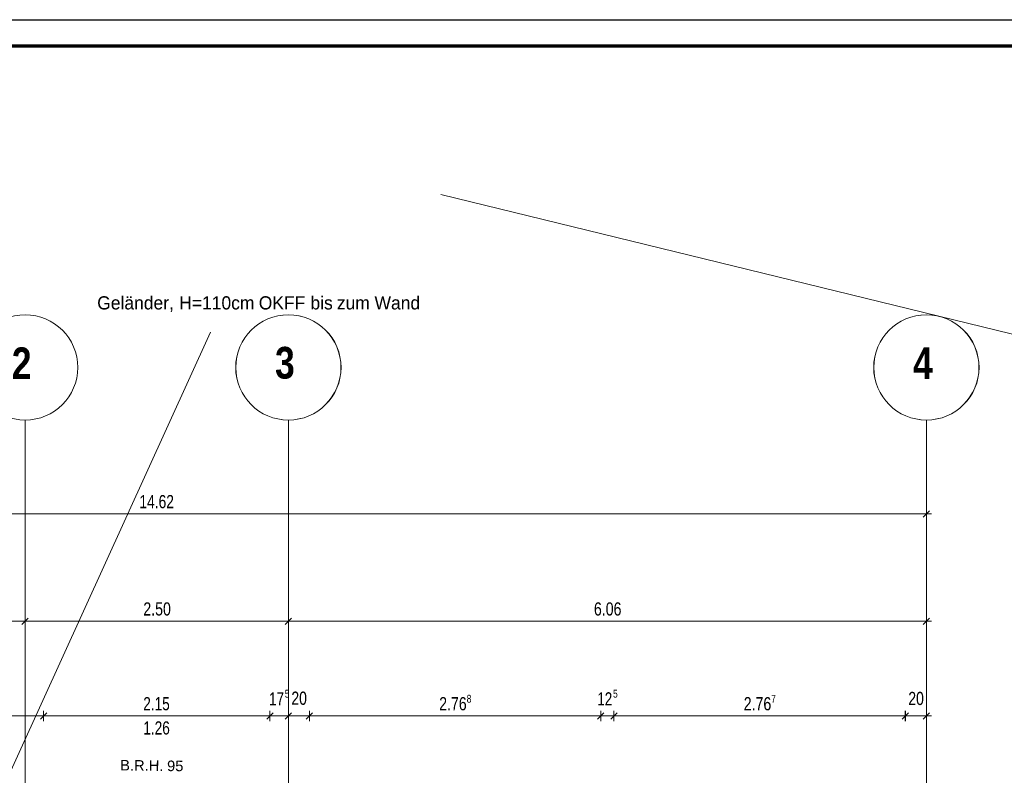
# Model space of a CAD drawing. Extents: x 229 to 926, y 37 to 878.
# Tile 161 of 162: x 502 to 689, y 734 to 878. Entities that reach past the tile are written whole.
import ezdxf
from ezdxf.lldxf.tags import DXFTag

# ---------------------------------------------------------------- set-up
doc = ezdxf.new("R2010")
doc.units = 0
doc.layers.get('0').update_dxf_attribs({"lineweight": 13})
for name, color, linetype, lineweight in [('Ausstattung', 7, 'Continuous', 25), ('Axen', 7, 'Continuous', 25), ('Axen-A03ENIVKI0', 7, 'Continuous', 25), ('Beschriftung', 7, 'Continuous', 25), ('Beschriftung-A03ENIVII0', 7, 'Continuous', 25), ('Bewegungsfläche', 7, 'Continuous', 25), ('Fenster', 7, 'Continuous', 25), ('FORMAT', 7, 'Continuous', 25), ('Fullfläche', 7, 'Continuous', 25), ('Maßlinien', 7, 'Continuous', 25), ('Maßlinien-A03ENIVNI0', 7, 'Continuous', 25), ('Räume', 7, 'Continuous', 25), ('Treppen', 7, 'Continuous', 25), ('Türen', 7, 'Continuous', 25), ('Wände', 7, 'Continuous', 25)]:
    doc.layers.add(name, color=color, linetype=linetype, lineweight=lineweight)
doc.styles.get("Standard").update_dxf_attribs({"font": 'arial.ttf'})
tags = doc.linetypes.add('ALL_S25', pattern=[0.001, 0, -0.001]).pattern_tags.tags
tags[6:7] = [DXFTag(74, 4), DXFTag(75, 0), DXFTag(340, '0'), DXFTag(46, 1.0), DXFTag(50, 0.0), DXFTag(44, 0.0), DXFTag(45, 0.0)]
tags[4:5] = [DXFTag(74, 4), DXFTag(75, 0), DXFTag(340, '0'), DXFTag(46, 1.0), DXFTag(50, 0.0), DXFTag(44, 0.0), DXFTag(45, 0.0)]
tags = doc.linetypes.add('ALL_S25-A03ENIVOI0', pattern=[0.001, 0, -0.001]).pattern_tags.tags
tags[6:7] = [DXFTag(74, 4), DXFTag(75, 0), DXFTag(340, '0'), DXFTag(46, 1.0), DXFTag(50, 0.0), DXFTag(44, 0.0), DXFTag(45, 0.0)]
tags[4:5] = [DXFTag(74, 4), DXFTag(75, 0), DXFTag(340, '0'), DXFTag(46, 1.0), DXFTag(50, 0.0), DXFTag(44, 0.0), DXFTag(45, 0.0)]

# ---------------------------------------------------------------- blocks, each defined once
blk = doc.blocks.new('Blockreferenz-A03ENIV7I0', base_point=(228.98, 36.58))
at = {"layer": 'FORMAT', "color": 0, "linetype": 'ByBlock', "ltscale": 0.25}
blk.add_line((228.98, 877.58), (925.98, 877.58), dxfattribs=at)
at = {"layer": 'FORMAT', "color": 0, "linetype": 'ByBlock', "lineweight": 70, "ltscale": 0.7}
blk.add_line((920.98, 872.58), (248.98, 872.58), dxfattribs=at)
blk = doc.blocks.new('Referenz-A03ENIVGI0', base_point=(255.73, 66.03))
at = {"layer": 'Ausstattung', "color": 0, "lineweight": -2}
blk.add_line((735.55, 806.79), (581.82, 844.41), dxfattribs=at)
at = {"layer": 'Axen', "color": 0, "lineweight": -2}
blk.add_line((735.55, 806.79), (581.82, 844.41), dxfattribs=at)
at = {"layer": 'Axen', "color": 0, "linetype": 'ALL_S25', "lineweight": -2, "ltscale": 0.13}
for p, q in [((502.83, 66.03), (502.83, 801.55)), ((552.84, 66.03), (552.84, 801.55)), ((674.04, 66.03), (674.04, 801.55))]:
    blk.add_line(p, q, dxfattribs=at)
at = {"layer": 'Axen', "color": 0, "lineweight": -2}
for centre in [(502.83, 811.55), (552.84, 811.55), (674.04, 811.55)]:
    blk.add_circle(centre, 10, dxfattribs=at)
at = {"layer": 'Beschriftung', "color": 0, "lineweight": -2}
for p, q in [((735.55, 806.79), (581.82, 844.41)), ((493.67, 721.03), (538.05, 818.23))]:
    blk.add_line(p, q, dxfattribs=at)
at = {"layer": 'Bewegungsfläche', "color": 0, "lineweight": -2}
blk.add_line((735.55, 806.79), (581.82, 844.41), dxfattribs=at)
at = {"layer": 'Fenster', "color": 0, "lineweight": -2}
blk.add_line((735.55, 806.79), (581.82, 844.41), dxfattribs=at)
at = {"layer": 'Fullfläche', "color": 0, "lineweight": -2}
blk.add_line((735.55, 806.79), (581.82, 844.41), dxfattribs=at)
at = {"layer": 'Maßlinien', "color": 0, "lineweight": -2}
for p, q in [((735.55, 806.79), (581.82, 844.41)), ((381.63, 783.72), (674.04, 783.72)), ((673.44, 783.12), (674.64, 784.32)), ((674.04, 783.72), (674.04, 784.72)), ((674.04, 783.72), (674.04, 782.72)), ((674.04, 783.72), (675.04, 783.72)), ((381.63, 763.35), (502.83, 763.35)), ((502.23, 762.75), (503.43, 763.95)), ((502.83, 763.35), (502.83, 764.35)), ((502.83, 763.35), (502.83, 762.35)), ((502.83, 763.35), (552.84, 763.35)), ((552.24, 762.75), (553.44, 763.95)), ((552.84, 763.35), (552.84, 764.35)), ((552.84, 763.35), (552.84, 762.35)), ((552.84, 763.35), (674.04, 763.35)), ((673.44, 762.75), (674.64, 763.95)), ((674.04, 763.35), (674.04, 764.35)), ((674.04, 763.35), (674.04, 762.35)), ((674.04, 763.35), (675.04, 763.35)), ((506.33, 745.35), (506.33, 746.35)), ((549.34, 745.35), (549.34, 746.35)), ((552.84, 745.35), (552.84, 746.35)), ((556.84, 745.35), (556.84, 746.35)), ((612.19, 745.35), (612.19, 746.35)), ((614.69, 745.35), (614.69, 746.35)), ((670.04, 745.35), (670.04, 746.35)), ((674.04, 745.35), (674.04, 746.35)), ((428.9, 745.35), (506.33, 745.35)), ((505.73, 744.75), (506.93, 745.95)), ((506.33, 745.35), (506.33, 744.35)), ((506.33, 745.35), (549.34, 745.35)), ((548.74, 744.75), (549.94, 745.95)), ((549.34, 745.35), (549.34, 744.35)), ((549.34, 745.35), (552.84, 745.35)), ((552.24, 744.75), (553.44, 745.95)), ((552.84, 745.35), (552.84, 744.35)), ((552.84, 745.35), (556.84, 745.35)), ((556.24, 744.75), (557.44, 745.95)), ((556.84, 745.35), (556.84, 744.35)), ((556.84, 745.35), (612.19, 745.35)), ((611.59, 744.75), (612.79, 745.95)), ((612.19, 745.35), (612.19, 744.35)), ((612.19, 745.35), (614.69, 745.35)), ((614.09, 744.75), (615.29, 745.95)), ((614.69, 745.35), (614.69, 744.35)), ((614.69, 745.35), (670.04, 745.35)), ((669.44, 744.75), (670.64, 745.95)), ((670.04, 745.35), (670.04, 744.35)), ((670.04, 745.35), (674.04, 745.35)), ((673.44, 744.75), (674.64, 745.95)), ((674.04, 745.35), (674.04, 744.35)), ((674.04, 745.35), (675.04, 745.35))]:
    blk.add_line(p, q, dxfattribs=at)
at = {"layer": 'Räume', "color": 0, "lineweight": -2}
blk.add_line((735.55, 806.79), (581.82, 844.41), dxfattribs=at)
at = {"layer": 'Treppen', "color": 0, "lineweight": -2}
blk.add_line((735.55, 806.79), (581.82, 844.41), dxfattribs=at)
at = {"layer": 'Türen', "color": 0, "lineweight": -2}
blk.add_line((735.55, 806.79), (581.82, 844.41), dxfattribs=at)
at = {"layer": 'Wände', "color": 0, "lineweight": -2}
blk.add_line((735.55, 806.79), (581.82, 844.41), dxfattribs=at)
at = {"layer": 'Axen', "color": 0, "lineweight": -2, "char_height": 6.0001, "attachment_point": 1, "rotation": 0}
for s, insert in [('{\\W0.98;\\fArial Narrow|b1|i0;3}', (550.3, 815.44)), ('{\\W0.98;\\fArial Narrow|b1|i0;2}', (500.3, 815.34)), ('{\\W0.98;\\fArial Narrow|b1|i0;4}', (671.5, 815.34))]:
    blk.add_mtext(s, dxfattribs=dict(at, insert=insert))
at = {"layer": 'Beschriftung', "color": 0, "lineweight": -2, "char_height": 2.5, "attachment_point": 1, "rotation": 0}
for s, insert in [('{\\W0.95;\\fArial;Geländer,}', (516.52, 825.06)), ('{\\W0.95;\\fArial;H=110cm}', (532.1, 825.06)), ('{\\W0.95;\\fArial;OKFF}', (547.21, 825.06)), ('{\\W0.95;\\fArial;bis}', (557.03, 825.06)), ('{\\W0.95;\\fArial;Wand}', (569.2, 825.06)), ('{\\W0.95;\\fArial;zum}', (562.04, 825.06))]:
    blk.add_mtext(s, dxfattribs=dict(at, insert=insert))
at = {"layer": 'Maßlinien', "color": 0, "lineweight": -2, "attachment_point": 1}
for s, insert, char_height, rotation in [('{\\W0.75;\\fArial;14.62}', (524.54, 787.31), 2.5, 0), ('{\\W0.77;\\fArial;2.50}', (525.28, 766.93), 2.5, 0), ('{\\W0.77;\\fArial;6.06}', (610.88, 766.93), 2.5, 0), ('{\\W0.76;\\fArial;5}', (552.16, 750.33), 1.5, 0), ('{\\W0.76;\\fArial;5}', (614.51, 750.33), 1.5, 0), ('{\\W0.74;\\fArial;2.15}', (525.27, 748.93), 2.5, 0), ('{\\W0.73;\\fArial;17}', (549.18, 749.85), 2.5, 0), ('{\\W0.76;\\fArial;20}', (553.41, 749.98), 2.5, 0), ('{\\W0.77;\\fArial;2.76}', (581.48, 748.93), 2.5, 0), ('{\\W0.76;\\fArial;8}', (586.71, 749.37), 1.5, 0), ('{\\W0.73;\\fArial;12}', (611.53, 749.85), 2.5, 0), ('{\\W0.77;\\fArial;2.76}', (639.34, 748.93), 2.5, 0), ('{\\W0.76;\\fArial;7}', (644.56, 749.35), 1.5, 0), ('{\\W0.76;\\fArial;20}', (670.61, 749.93), 2.5, 0), ('{\\W0.74;\\fArial;1.26}', (525.28, 744.33), 2.5, 0), ('{\\fArial;B.R.H.}', (520.89, 737.01), 2, 359.2558), ('{\\fArial;95}', (529.8, 736.89), 2, 359.2558)]:
    blk.add_mtext(s, dxfattribs=dict(at, insert=insert, char_height=char_height, rotation=rotation))
blk = doc.blocks.new('Referenz-A03ENIVUI0', base_point=(281.6, 66.03))
at = {"layer": 'Axen-A03ENIVKI0', "color": 0, "linetype": 'ALL_S25-A03ENIVOI0', "lineweight": -2, "ltscale": 0.13}
for p, q in [((502.83, 66.03), (502.83, 801.55)), ((552.83, 66.03), (552.83, 801.55)), ((674.03, 66.03), (674.03, 801.55))]:
    blk.add_line(p, q, dxfattribs=at)
at = {"layer": 'Axen-A03ENIVKI0', "color": 0, "lineweight": -2}
for centre in [(502.83, 811.55), (552.83, 811.55), (674.03, 811.55)]:
    blk.add_circle(centre, 10, dxfattribs=at)
at = {"layer": 'Beschriftung-A03ENIVII0', "color": 0, "lineweight": -2}
blk.add_line((493.67, 721.03), (538.05, 818.23), dxfattribs=at)
at = {"layer": 'Maßlinien-A03ENIVNI0', "color": 0, "lineweight": -2}
for p, q in [((381.63, 783.72), (674.03, 783.72)), ((673.43, 783.12), (674.63, 784.32)), ((674.03, 783.72), (674.03, 784.72)), ((674.03, 783.72), (674.03, 782.72)), ((674.03, 783.72), (675.03, 783.72)), ((381.63, 763.35), (502.83, 763.35)), ((502.23, 762.75), (503.43, 763.95)), ((502.83, 763.35), (502.83, 764.35)), ((502.83, 763.35), (502.83, 762.35)), ((502.83, 763.35), (552.83, 763.35)), ((552.23, 762.75), (553.43, 763.95)), ((552.83, 763.35), (552.83, 764.35)), ((552.83, 763.35), (552.83, 762.35)), ((552.83, 763.35), (674.03, 763.35)), ((673.43, 762.75), (674.63, 763.95)), ((674.03, 763.35), (674.03, 764.35)), ((674.03, 763.35), (674.03, 762.35)), ((674.03, 763.35), (675.03, 763.35)), ((506.33, 745.35), (506.33, 746.35)), ((549.33, 745.35), (549.33, 746.35)), ((552.83, 745.35), (552.83, 746.35)), ((556.83, 745.35), (556.83, 746.35)), ((612.18, 745.35), (612.18, 746.35)), ((614.68, 745.35), (614.68, 746.35)), ((670.03, 745.35), (670.03, 746.35)), ((674.03, 745.35), (674.03, 746.35)), ((428.9, 745.35), (506.33, 745.35)), ((505.73, 744.75), (506.93, 745.95)), ((506.33, 745.35), (506.33, 744.35)), ((506.33, 745.35), (549.33, 745.35)), ((548.73, 744.75), (549.93, 745.95)), ((549.33, 745.35), (549.33, 744.35)), ((549.33, 745.35), (552.83, 745.35)), ((552.23, 744.75), (553.43, 745.95)), ((552.83, 745.35), (552.83, 744.35)), ((552.83, 745.35), (556.83, 745.35)), ((556.23, 744.75), (557.43, 745.95)), ((556.83, 745.35), (556.83, 744.35)), ((556.83, 745.35), (612.18, 745.35)), ((611.58, 744.75), (612.78, 745.95)), ((612.18, 745.35), (612.18, 744.35)), ((612.18, 745.35), (614.68, 745.35)), ((614.08, 744.75), (615.28, 745.95)), ((614.68, 745.35), (614.68, 744.35)), ((614.68, 745.35), (670.03, 745.35)), ((669.43, 744.75), (670.63, 745.95)), ((670.03, 745.35), (670.03, 744.35)), ((670.03, 745.35), (674.03, 745.35)), ((673.43, 744.75), (674.63, 745.95)), ((674.03, 745.35), (674.03, 744.35)), ((674.03, 745.35), (675.03, 745.35))]:
    blk.add_line(p, q, dxfattribs=at)
at = {"layer": 'Axen-A03ENIVKI0', "color": 0, "lineweight": -2, "char_height": 6, "attachment_point": 1, "rotation": 0}
for s, insert in [('{\\W0.98;\\fArial Narrow|b1|i0;3}', (550.3, 815.44)), ('{\\W0.98;\\fArial Narrow|b1|i0;2}', (500.3, 815.34)), ('{\\W0.98;\\fArial Narrow|b1|i0;4}', (671.5, 815.34))]:
    blk.add_mtext(s, dxfattribs=dict(at, insert=insert))
at = {"layer": 'Beschriftung-A03ENIVII0', "color": 0, "lineweight": -2, "char_height": 2.5, "attachment_point": 1, "rotation": 0}
for s, insert in [('{\\W0.95;\\fArial;Geländer,}', (516.52, 825.05)), ('{\\W0.95;\\fArial;H=110cm}', (532.1, 825.05)), ('{\\W0.95;\\fArial;OKFF}', (547.21, 825.05)), ('{\\W0.95;\\fArial;bis}', (557.03, 825.05)), ('{\\W0.95;\\fArial;Wand}', (569.2, 825.05)), ('{\\W0.95;\\fArial;zum}', (562.04, 825.05))]:
    blk.add_mtext(s, dxfattribs=dict(at, insert=insert))
at = {"layer": 'Maßlinien-A03ENIVNI0', "color": 0, "lineweight": -2, "attachment_point": 1, "rotation": 0}
for s, insert, char_height in [('{\\W0.75;\\fArial;14.62}', (524.54, 787.31), 2.5), ('{\\W0.77;\\fArial;2.50}', (525.28, 766.93), 2.5), ('{\\W0.77;\\fArial;6.06}', (610.88, 766.93), 2.5), ('{\\W0.76;\\fArial;5}', (552.16, 750.33), 1.5), ('{\\W0.76;\\fArial;5}', (614.51, 750.33), 1.5), ('{\\W0.74;\\fArial;2.15}', (525.27, 748.93), 2.5), ('{\\W0.73;\\fArial;17}', (549.17, 749.85), 2.5), ('{\\W0.76;\\fArial;20}', (553.4, 749.98), 2.5), ('{\\W0.77;\\fArial;2.76}', (581.48, 748.93), 2.5), ('{\\W0.76;\\fArial;8}', (586.71, 749.37), 1.5), ('{\\W0.73;\\fArial;12}', (611.52, 749.85), 2.5), ('{\\W0.77;\\fArial;2.76}', (639.33, 748.93), 2.5), ('{\\W0.76;\\fArial;7}', (644.56, 749.35), 1.5), ('{\\W0.76;\\fArial;20}', (670.6, 749.93), 2.5), ('{\\W0.74;\\fArial;1.26}', (525.28, 744.33), 2.5)]:
    blk.add_mtext(s, dxfattribs=dict(at, insert=insert, char_height=char_height))

msp = doc.modelspace()

# ---------------------------------------------------------------- block references
at = {"ltscale": 0.13}
msp.add_blockref('Blockreferenz-A03ENIV7I0', (228.98, 36.58), dxfattribs=at)
at = {"color": 251, "lineweight": 13, "ltscale": 0.13, "true_color": 0x606060}
for name, p in [('Referenz-A03ENIVGI0', (255.73, 66.03)), ('Referenz-A03ENIVUI0', (281.6, 66.03))]:
    msp.add_blockref(name, p, dxfattribs=at)

doc.saveas('drawing.dxf')
